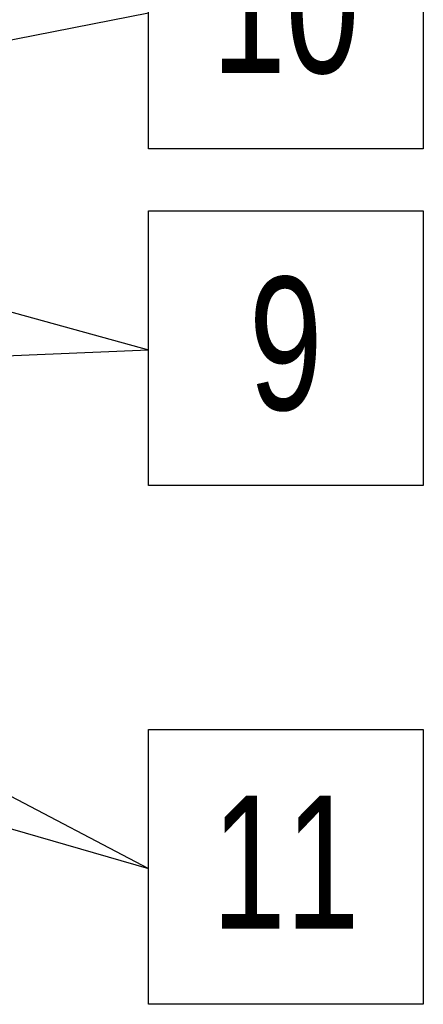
# Model space of a CAD drawing. Header units: millimetres. Extents: x 450 to 25135, y 150 to 17673.
# Tile 94 of 256: x 3711 to 4029, y 15483 to 16260. Entities that reach past the tile are written whole.
import ezdxf

# ---------------------------------------------------------------- set-up
doc = ezdxf.new("R2010")
doc.units = ezdxf.units.MM
doc.linetypes.add('SLD-Continua', pattern=[0])
doc.layers.add('COTAS', color=1, linetype='SLD-Continua')
doc.styles.add('SLDTEXTSTYLE6', font='ARIALN.TTF', dxfattribs={"width": 0.87})
doc.styles.get("Standard").update_dxf_attribs({"font": 'ARIALN.TTF'})
doc.dimstyles.new('SLDDIMSTYLE0', dxfattribs={"dimtxt": 0.18, "dimasz": 105, "dimexe": 0, "dimexo": 0.0625, "dimgap": 0, "dimtad": 0, "dimtih": 1, "dimtoh": 1, "dimdec": 0, "dimrnd": 1e-09, "dimzin": 0, "dimdsep": 46, "dimtxsty": 'Standard', "dimsah": 1, "dimcen": 0.09, "dimadec": 0, "dimazin": 0, "dimtfac": 105, "dimtdec": 0, "dimtofl": 0, "dimtmove": 0, "dimatfit": 3, "dimfxl": 1, "dimfrac": 2, "dimtolj": 1, "dimtzin": 0, "dimarcsym": 0})

# ---------------------------------------------------------------- blocks, each defined once
blk = doc.blocks.new('SW_NOTE_0_9')
at = {"layer": 'COTAS', "color": 0, "ltscale": 30}
for p, q in [((0, -107.24), (0, 109.8)), ((0, 109.8), (217.04, 109.8)), ((217.04, 109.8), (217.04, -107.24)), ((217.04, -107.24), (0, -107.24))]:
    blk.add_line(p, q, dxfattribs=at)
at = {"layer": 'COTAS', "color": 0, "ltscale": 30, "insert": (108.37, 57.55), "char_height": 105, "attachment_point": 2, "style": 'SLDTEXTSTYLE6'}
blk.add_mtext('10', dxfattribs=at)
blk = doc.blocks.new('SW_NOTE_0_15')
at = {"layer": 'COTAS', "color": 0, "ltscale": 30}
for p, q in [((0, -107.24), (0, 109.8)), ((0, 109.8), (217.04, 109.8)), ((217.04, 109.8), (217.04, -107.24)), ((217.04, -107.24), (0, -107.24))]:
    blk.add_line(p, q, dxfattribs=at)
at = {"layer": 'COTAS', "color": 0, "ltscale": 30, "insert": (108.45, 57.55), "char_height": 105, "attachment_point": 2, "style": 'SLDTEXTSTYLE6'}
blk.add_mtext('9', dxfattribs=at)
blk = doc.blocks.new('SW_NOTE_0_16')
at = {"layer": 'COTAS', "color": 0, "ltscale": 30}
for p, q in [((0, -107.24), (0, 109.8)), ((0, 109.8), (217.04, 109.8)), ((217.04, 109.8), (217.04, -107.24)), ((217.04, -107.24), (0, -107.24))]:
    blk.add_line(p, q, dxfattribs=at)
at = {"layer": 'COTAS', "color": 0, "ltscale": 30, "insert": (108.37, 57.55), "char_height": 105, "attachment_point": 2, "style": 'SLDTEXTSTYLE6'}
blk.add_mtext('11', dxfattribs=at)

msp = doc.modelspace()

# ---------------------------------------------------------------- block references
at = {"layer": 'COTAS', "ltscale": 30}
for name, p in [('SW_NOTE_0_9', (3812.14, 16265.69)), ('SW_NOTE_0_15', (3812.14, 15999.64)), ('SW_NOTE_0_16', (3812.14, 15590.07))]:
    msp.add_blockref(name, p, dxfattribs=at)

# ---------------------------------------------------------------- leaders
for points in [[(3310.14, 16255.44), (3815.64, 16563.23)], [(3169.73, 16140.12), (3812.14, 16265.69)], [(3295.48, 16142.45), (3812.14, 15999.64)], [(3311.1, 15978.37), (3812.14, 15999.64)], [(3160.36, 15933.23), (3812.14, 15590.07)], [(3160.39, 15778.69), (3812.14, 15590.07)]]:
    msp.add_leader(points, dimstyle='SLDDIMSTYLE0', dxfattribs=at)

doc.saveas('drawing.dxf')
